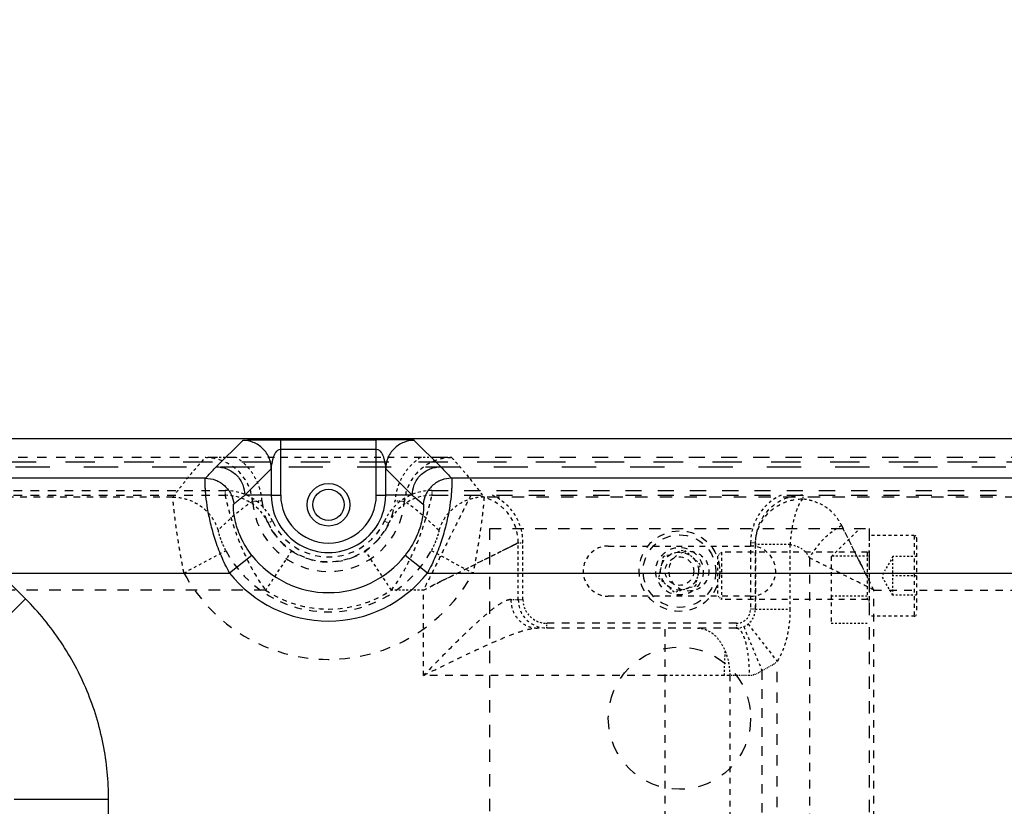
# Model space of a CAD drawing. Header units: millimetres. Extents: x 14186 to 17588, y 1400 to 3805.
# Tile 48 of 256: x 16173 to 16277, y 2741 to 2824. Entities that reach past the tile are written whole.
import ezdxf

# ---------------------------------------------------------------- set-up
doc = ezdxf.new("R2010")
doc.units = ezdxf.units.MM
doc.linetypes.add('HIDDEN', pattern=[0.2, 0.1, -0.1])
for name, color, linetype in [('DEFAULT_2', 8, 'HIDDEN'), ('INTFCLR_174205', 7, 'Continuous'), ('INTFCLR_60493', 7, 'Continuous')]:
    doc.layers.add(name, color=color, linetype=linetype)
doc.layers.add('dim', color=82, linetype='Continuous', lineweight=9)
doc.styles.get("Standard").update_dxf_attribs({"font": 'arial.ttf'})
doc.dimstyles.new('ISO-25', dxfattribs={"dimtxt": 2.5, "dimasz": 2.5, "dimexe": 1.25, "dimexo": 0.625, "dimtad": 1, "dimtxsty": 'Standard', "dimcen": 2.5, "dimadec": 0, "dimazin": 0, "dimtfac": 1, "dimtmove": 0, "dimatfit": 3, "dimfxl": 1, "dimarcsym": 0})

# ---------------------------------------------------------------- blocks, each defined once
blk = doc.blocks.new('*D26')
at = {"layer": 'Defpoints', "color": 0, "transparency": 16777216}
for p in [(16400.84, 3342.85), (16125.84, 2783.2), (16400.84, 2783.2)]:
    blk.add_point(p, dxfattribs=at)
at = {"layer": 'dim', "color": 0, "linetype": 'Continuous', "lineweight": -2, "transparency": 16777216}
for p, q in [((16125.84, 2789.2), (16125.84, 3348.85)), ((16400.84, 2789.2), (16400.84, 3348.85)), ((16149.84, 3342.85), (16376.84, 3342.85))]:
    blk.add_line(p, q, dxfattribs=at)
at = {"layer": 'dim', "color": 0, "transparency": 16777216}
for points in [[(16149.84, 3346.85), (16149.84, 3338.85), (16125.84, 3342.85)], [(16376.84, 3346.85), (16376.84, 3338.85), (16400.84, 3342.85)]]:
    blk.add_solid(points, dxfattribs=at)
at = {"layer": 'dim', "color": 0, "transparency": 16777216, "insert": (16263.34, 3364.17), "char_height": 30, "attachment_point": 5}
blk.add_mtext('275', dxfattribs=at)
blk = doc.blocks.new('*D27')
at = {"layer": 'Defpoints', "color": 0, "transparency": 16777216}
for p in [(17053.85, 3119.69), (16297.82, 2320.67)]:
    blk.add_point(p, dxfattribs=at)
at = {"layer": 'dim', "color": 0, "linetype": 'Continuous', "lineweight": -2, "transparency": 16777216}
for p, q in [((17253.47, 3330.66), (17070.35, 3137.12)), ((16297.82, 2320.67), (17053.85, 3119.69)), ((16281.33, 2303.24), (16264.83, 2285.81))]:
    blk.add_line(p, q, dxfattribs=at)
at = {"layer": 'dim', "color": 0, "transparency": 16777216}
for points in [[(17067.44, 3139.87), (17073.25, 3134.37), (17053.85, 3119.69)], [(16278.42, 2305.99), (16284.24, 2300.49), (16297.82, 2320.67)]]:
    blk.add_solid(points, dxfattribs=at)
at = {"layer": 'dim', "color": 0, "transparency": 16777216, "insert": (17191.29, 3297.17), "char_height": 30, "attachment_point": 5, "rotation": 46.5835}
blk.add_mtext('∅1100', dxfattribs=at)
blk = doc.blocks.new('*D28')
at = {"layer": 'Defpoints', "color": 0, "transparency": 16777216}
for p in [(17217.99, 2998.67), (16133.68, 2441.69)]:
    blk.add_point(p, dxfattribs=at)
at = {"layer": 'dim', "color": 0, "linetype": 'Continuous', "lineweight": -2, "transparency": 16777216}
for p, q in [((17380.14, 3081.96), (17239.34, 3009.63)), ((16133.68, 2441.69), (17217.99, 2998.67)), ((16112.33, 2430.72), (16090.98, 2419.76))]:
    blk.add_line(p, q, dxfattribs=at)
at = {"layer": 'dim', "color": 0, "transparency": 16777216}
for points in [[(17237.52, 3013.19), (17241.17, 3006.08), (17217.99, 2998.67)], [(16110.5, 2434.28), (16114.16, 2427.17), (16133.68, 2441.69)]]:
    blk.add_solid(points, dxfattribs=at)
at = {"layer": 'dim', "color": 0, "transparency": 16777216, "insert": (17310.29, 3070.98), "char_height": 30, "attachment_point": 5, "rotation": 27.1882}
blk.add_mtext('∅1219', dxfattribs=at)

msp = doc.modelspace()

# ---------------------------------------------------------------- linework, layer by layer
at = {"color": 7, "linetype": 'Continuous'}
for p, q in [((16115.25, 2779.68), (16400.838, 2779.68)), ((16196.805, 2779.472), (16194.012, 2776.678)), ((16200.803, 2773.68), (16200.803, 2779.539)), ((16200.803, 2779.539), (16210.873, 2779.539)), ((16210.873, 2773.68), (16210.873, 2779.539)), ((16217.664, 2776.678), (16214.87, 2779.472)), ((16200.803, 2778.54), (16210.873, 2778.54)), ((16197.01, 2773.68), (16199.803, 2776.473)), ((16199.803, 2776.473), (16199.803, 2773.68)), ((16211.872, 2773.68), (16211.872, 2776.473)), ((16211.872, 2776.473), (16214.666, 2773.68)), ((16192.866, 2775.477), (16171.172, 2775.477)), ((16314.611, 2775.477), (16218.809, 2775.477)), ((16199.803, 2773.68), (16197.01, 2773.68)), ((16199.803, 2773.68), (16200.803, 2773.68)), ((16210.873, 2773.68), (16211.872, 2773.68)), ((16214.666, 2773.68), (16211.872, 2773.68)), ((16197.768, 2767.336), (16195.411, 2765.483)), ((16216.264, 2765.483), (16213.907, 2767.336)), ((16173.904, 2762.75), (16171.172, 2765.483)), ((16171.172, 2765.483), (16195.411, 2765.483)), ((16216.264, 2765.483), (16295.838, 2765.483)), ((16166.848, 2755.698), (16173.904, 2762.75)), ((16182.663, 2741.595), (16172.687, 2741.595)), ((16182.663, 2698.765), (16182.663, 2741.595))]:
    msp.add_line(p, q, dxfattribs=at)
for centre, radius in [((16675.838, 2720.18), 609.5), ((16675.838, 2720.18), 550), ((16400.838, 2720.18), 275)]:
    msp.add_circle(centre, radius)
for radius in [2.25, 1.65]:
    msp.add_circle((16205.838, 2772.68), radius, dxfattribs=at)
for radius, start, end in [(6.034, 179.99996, 359.99999), (5.035, 180, 0), (10.265, 218.1713, 321.8287), (13.263, 218.1713, 321.8287)]:
    msp.add_arc((16205.838, 2773.68), radius, start, end, dxfattribs=at)
for points, knots in [([(16196.805, 2779.472), (16196.809, 2779.475), (16196.825, 2779.478), (16196.856, 2779.483), (16196.904, 2779.488), (16196.998, 2779.495), (16197.146, 2779.502), (16197.352, 2779.509), (16197.589, 2779.515), (16197.94, 2779.523), (16198.406, 2779.53), (16198.987, 2779.536), (16199.586, 2779.539), (16200.193, 2779.54), (16200.6, 2779.539), (16200.803, 2779.539)], [0, 0, 0, 0, 0.0037515, 0.011718, 0.0238696, 0.0399501, 0.0822565, 0.1349862, 0.1948634, 0.259574, 0.3982568, 0.5446289, 0.6953049, 0.8476247, 1, 1, 1, 1]), ([(16199.803, 2776.473), (16199.803, 2776.848), (16199.653, 2777.635), (16198.983, 2778.652), (16197.966, 2779.321), (16197.18, 2779.471), (16196.805, 2779.472)], [0, 0, 0, 0, 0.2400826, 0.5000001, 0.7599176, 1, 1, 1, 1]), ([(16214.87, 2779.472), (16214.867, 2779.475), (16214.85, 2779.478), (16214.82, 2779.483), (16214.771, 2779.488), (16214.678, 2779.495), (16214.529, 2779.502), (16214.323, 2779.509), (16214.087, 2779.515), (16213.736, 2779.523), (16213.269, 2779.53), (16212.688, 2779.536), (16212.089, 2779.539), (16211.482, 2779.54), (16211.076, 2779.539), (16210.873, 2779.539)], [0, 0, 0, 0, 0.0037514, 0.0117179, 0.0238695, 0.0399501, 0.0822564, 0.1349862, 0.1948634, 0.259574, 0.3982568, 0.5446289, 0.6953049, 0.8476247, 1, 1, 1, 1]), ([(16214.87, 2779.472), (16214.496, 2779.471), (16213.709, 2779.321), (16212.692, 2778.652), (16212.023, 2777.635), (16211.872, 2776.848), (16211.872, 2776.473)], [0, 0, 0, 0, 0.2400825, 0.5, 0.7599175, 1, 1, 1, 1]), ([(16199.803, 2776.473), (16199.814, 2776.516), (16199.824, 2776.654), (16199.864, 2776.9), (16199.915, 2777.218), (16199.992, 2777.553), (16200.103, 2777.886), (16200.301, 2778.271), (16200.59, 2778.54), (16200.803, 2778.54)], [0, 0, 0, 0, 0.0547684, 0.1700623, 0.3077545, 0.4525901, 0.596631, 0.7371476, 1, 1, 1, 1]), ([(16210.873, 2778.54), (16211.085, 2778.54), (16211.375, 2778.271), (16211.572, 2777.886), (16211.683, 2777.553), (16211.76, 2777.218), (16211.811, 2776.9), (16211.851, 2776.654), (16211.861, 2776.516), (16211.872, 2776.473)], [0, 0, 0, 0, 0.2628525, 0.403369, 0.5474099, 0.6922456, 0.8299378, 0.9452317, 1, 1, 1, 1]), ([(16192.866, 2775.477), (16192.958, 2775.578), (16193.332, 2775.985), (16193.717, 2776.383), (16194.012, 2776.678)], [0, 0, 0, 0, 0.2458948, 1, 1, 1, 1]), ([(16194.012, 2776.678), (16194.386, 2776.678), (16195.173, 2776.527), (16196.19, 2775.858), (16196.859, 2774.841), (16197.009, 2774.054), (16197.01, 2773.68)], [0, 0, 0, 0, 0.2400825, 0.4999999, 0.7599174, 1, 1, 1, 1]), ([(16214.666, 2773.68), (16214.666, 2774.054), (16214.816, 2774.841), (16215.486, 2775.858), (16216.502, 2776.527), (16217.289, 2776.678), (16217.664, 2776.678)], [0, 0, 0, 0, 0.2400825, 0.5, 0.7599175, 1, 1, 1, 1]), ([(16217.664, 2776.678), (16217.763, 2776.579), (16218.152, 2776.185), (16218.531, 2775.782), (16218.809, 2775.477)], [0, 0, 0, 0, 0.2541238, 1, 1, 1, 1]), ([(16195.411, 2765.483), (16195.096, 2766.056), (16194.533, 2767.218), (16193.875, 2768.983), (16193.401, 2770.673), (16193.094, 2772.198), (16192.941, 2773.331), (16192.873, 2774.095), (16192.845, 2774.547), (16192.835, 2774.911), (16192.832, 2775.186), (16192.846, 2775.36), (16192.851, 2775.453), (16192.866, 2775.477)], [0, 0, 0, 0, 0.188095, 0.3708644, 0.5412974, 0.6925206, 0.8181798, 0.8698549, 0.9133901, 0.9484348, 0.9746542, 0.9918509, 1, 1, 1, 1]), ([(16192.866, 2775.477), (16193.224, 2775.477), (16193.969, 2775.341), (16194.943, 2774.74), (16195.62, 2773.826), (16195.819, 2773.105), (16195.852, 2772.755)], [0, 0, 0, 0, 0.2433736, 0.5029374, 0.7608756, 1, 1, 1, 1]), ([(16218.809, 2775.477), (16218.45, 2775.477), (16217.702, 2775.34), (16216.728, 2774.736), (16216.054, 2773.822), (16215.856, 2773.103), (16215.824, 2772.755)], [0, 0, 0, 0, 0.2446057, 0.5046284, 0.7620897, 1, 1, 1, 1]), ([(16218.809, 2775.477), (16218.824, 2775.453), (16218.829, 2775.36), (16218.843, 2775.185), (16218.841, 2774.911), (16218.83, 2774.547), (16218.803, 2774.095), (16218.735, 2773.33), (16218.581, 2772.198), (16218.274, 2770.673), (16217.802, 2768.983), (16217.141, 2767.219), (16216.58, 2766.056), (16216.264, 2765.483)], [0, 0, 0, 0, 0.008146, 0.0253425, 0.0515715, 0.0866104, 0.1301608, 0.1818333, 0.3075047, 0.4587132, 0.6291432, 0.811864, 1, 1, 1, 1]), ([(16195.852, 2772.755), (16195.945, 2772.835), (16196.324, 2773.152), (16196.712, 2773.458), (16197.01, 2773.68)], [0, 0, 0, 0, 0.2480847, 1, 1, 1, 1]), ([(16214.666, 2773.68), (16214.765, 2773.605), (16215.159, 2773.306), (16215.542, 2772.995), (16215.824, 2772.755)], [0, 0, 0, 0, 0.2520341, 1, 1, 1, 1]), ([(16197.768, 2767.336), (16197.303, 2767.928), (16196.726, 2768.866), (16196.22, 2770.154), (16195.985, 2770.99), (16195.873, 2771.608), (16195.829, 2772.021), (16195.814, 2772.263), (16195.81, 2772.455), (16195.814, 2772.602), (16195.827, 2772.694), (16195.839, 2772.745), (16195.852, 2772.755)], [0, 0, 0, 0, 0.384307, 0.5561129, 0.705755, 0.8272579, 0.8765749, 0.9178744, 0.9508649, 0.9754815, 0.9917613, 1, 1, 1, 1]), ([(16215.824, 2772.755), (16215.836, 2772.745), (16215.848, 2772.694), (16215.861, 2772.602), (16215.866, 2772.455), (16215.862, 2772.263), (16215.847, 2772.021), (16215.802, 2771.608), (16215.69, 2770.99), (16215.456, 2770.154), (16214.949, 2768.867), (16214.372, 2767.928), (16213.907, 2767.336)], [0, 0, 0, 0, 0.0082386, 0.0245181, 0.0491342, 0.0821239, 0.1234225, 0.1727384, 0.2942379, 0.443876, 0.6156817, 1, 1, 1, 1]), ([(16182.663, 2741.595), (16182.663, 2743.55), (16182.278, 2747.47), (16180.565, 2753.117), (16177.785, 2758.322), (16175.286, 2761.368), (16173.904, 2762.75)], [0, 0, 0, 0, 0.25, 0.5, 0.75, 1, 1, 1, 1])]:
    msp.add_open_spline(points, degree=3, knots=knots, dxfattribs=at)
at = {"layer": 'DEFAULT_2', "color": 8, "linetype": 'HIDDEN', "ltscale": 10}
for p, q in [((16196.122, 2777.679), (16115.253, 2777.68)), ((16251.536, 2755.221), (16251.536, 2720.982))]:
    msp.add_line(p, q, dxfattribs=at)
at = {"layer": 'DEFAULT_2', "color": 8, "linetype": 'HIDDEN', "ltscale": 7}
for p, q in [((16215.553, 2777.679), (16196.122, 2777.679)), ((16189.446, 2773.478), (16171.172, 2773.478))]:
    msp.add_line(p, q, dxfattribs=at)
at = {"layer": 'DEFAULT_2', "color": 8, "linetype": 'HIDDEN', "ltscale": 17}
for p, q in [((16350.922, 2777.679), (16215.553, 2777.679)), ((16216.746, 2774.18), (16348.338, 2774.18)), ((16216.746, 2773.68), (16348.338, 2773.68))]:
    msp.add_line(p, q, dxfattribs=at)
at = {"layer": 'DEFAULT_2', "color": 8, "linetype": 'HIDDEN', "ltscale": 31}
msp.add_line((16361.011, 2777.18), (16115.254, 2777.18), dxfattribs=at)
at = {"layer": 'DEFAULT_2', "color": 8, "linetype": 'HIDDEN', "ltscale": 36}
msp.add_line((16115.254, 2776.68), (16400.838, 2776.68), dxfattribs=at)
at = {"layer": 'DEFAULT_2', "color": 8, "linetype": 'HIDDEN', "ltscale": 9}
for p, q in [((16125.838, 2774.18), (16194.929, 2774.18)), ((16125.838, 2773.68), (16194.929, 2773.68)), ((16256.539, 2767.079), (16256.539, 2737.979))]:
    msp.add_line(p, q, dxfattribs=at)
at = {"layer": 'DEFAULT_2', "color": 8, "linetype": 'HIDDEN', "ltscale": 0.4}
for p, q in [((16194.929, 2774.18), (16194.929, 2773.68)), ((16216.746, 2774.18), (16216.746, 2773.68)), ((16199.929, 2770.972), (16199.474, 2770.763)), ((16211.747, 2770.972), (16212.201, 2770.763)), ((16225.838, 2768.68), (16226.338, 2768.68)), ((16250.838, 2768.679), (16250.338, 2768.68)), ((16250.838, 2761.68), (16250.338, 2761.68)), ((16228.838, 2759.68), (16228.838, 2760.18)), ((16248.838, 2760.18), (16248.838, 2759.68))]:
    msp.add_line(p, q, dxfattribs=at)
at = {"layer": 'DEFAULT_2', "color": 8, "linetype": 'HIDDEN', "ltscale": 0.3}
msp.add_line((16255.838, 2773.68), (16255.838, 2773.297), dxfattribs=at)
at = {"layer": 'DEFAULT_2', "color": 8, "linetype": 'HIDDEN', "ltscale": 0.7}
for p, q in [((16197.829, 2773.044), (16198.825, 2773.123)), ((16212.851, 2773.123), (16213.847, 2773.044))]:
    msp.add_line(p, q, dxfattribs=at)
at = {"layer": 'DEFAULT_2', "color": 8, "linetype": 'HIDDEN', "ltscale": 13}
for p, q in [((16325.257, 2773.478), (16222.229, 2773.478)), ((16222.838, 2670.18), (16222.838, 2770.18)), ((16262.838, 2770.18), (16262.838, 2670.18))]:
    msp.add_line(p, q, dxfattribs=at)
at = {"layer": 'DEFAULT_2', "color": 8, "linetype": 'HIDDEN', "ltscale": 4}
for p, q in [((16263.338, 2763.68), (16259.938, 2770.479)), ((16215.838, 2763.68), (16225.838, 2768.68)), ((16250.338, 2768.68), (16250.338, 2761.68)), ((16250.838, 2768.68), (16250.838, 2761.673)), ((16250.838, 2761.673), (16250.838, 2768.679)), ((16258.838, 2767.18), (16258.838, 2760.18))]:
    msp.add_line(p, q, dxfattribs=at)
at = {"layer": 'DEFAULT_2', "color": 8, "linetype": 'HIDDEN', "ltscale": 12}
for p, q in [((16222.838, 2770.18), (16262.838, 2770.18)), ((16199.204, 2763.68), (16159.515, 2763.68))]:
    msp.add_line(p, q, dxfattribs=at)
at = {"layer": 'DEFAULT_2', "color": 8, "linetype": 'HIDDEN', "ltscale": 3}
for p, q in [((16258.838, 2767.18), (16261.838, 2770.18)), ((16225.838, 2762.68), (16225.838, 2768.68)), ((16225.838, 2762.68), (16225.838, 2768.68)), ((16226.338, 2762.68), (16226.338, 2768.675)), ((16254.489, 2768.488), (16254.489, 2761.68)), ((16190.604, 2765.483), (16195.004, 2767.851)), ((16201.968, 2767.847), (16199.204, 2763.68)), ((16212.471, 2763.68), (16209.707, 2767.847)), ((16216.671, 2767.851), (16221.072, 2765.483)), ((16250.067, 2760.102), (16253.14, 2756.158)), ((16249.609, 2759.834), (16251.536, 2755.221)), ((16248.136, 2754.68), (16241.338, 2754.68))]:
    msp.add_line(p, q, dxfattribs=at)
at = {"layer": 'DEFAULT_2', "color": 8, "linetype": 'HIDDEN', "ltscale": 6}
for p, q in [((16235.338, 2768.33), (16250.338, 2768.33)), ((16250.338, 2763.03), (16235.338, 2763.03)), ((16248.136, 2754.68), (16248.136, 2737.979))]:
    msp.add_line(p, q, dxfattribs=at)
at = {"layer": 'DEFAULT_2', "color": 8, "linetype": 'HIDDEN', "ltscale": 2}
for p, q in [((16254.489, 2768.488), (16250.838, 2768.488)), ((16258.938, 2767.28), (16262.838, 2767.28)), ((16215.838, 2763.68), (16212.471, 2763.68)), ((16258.838, 2763.08), (16262.838, 2763.08)), ((16258.838, 2760.18), (16262.838, 2760.18))]:
    msp.add_line(p, q, dxfattribs=at)
at = {"layer": 'DEFAULT_2', "color": 8, "linetype": 'HIDDEN', "ltscale": 5}
msp.add_line((16215.838, 2754.68), (16215.838, 2763.68), dxfattribs=at)
at = {"layer": 'DEFAULT_2', "color": 8, "linetype": 'HIDDEN', "ltscale": 8}
for p, q in [((16263.338, 2737.979), (16263.337, 2763.68)), ((16263.337, 2763.68), (16283.838, 2763.68)), ((16248.838, 2760.18), (16228.838, 2760.18)), ((16248.838, 2759.68), (16227.838, 2759.68)), ((16241.338, 2737.979), (16241.338, 2759.68)), ((16241.338, 2754.68), (16215.838, 2754.68))]:
    msp.add_line(p, q, dxfattribs=at)
at = {"layer": 'DEFAULT_2', "color": 8, "linetype": 'HIDDEN', "ltscale": 0.9}
msp.add_line((16225.068, 2762.68), (16226.338, 2762.68), dxfattribs=at)
at = {"layer": 'DEFAULT_2', "color": 8, "linetype": 'HIDDEN', "ltscale": 11}
msp.add_line((16253.14, 2720.982), (16253.14, 2756.158), dxfattribs=at)
at = {"layer": 'DEFAULT_2', "color": 8, "linetype": 'HIDDEN'}
msp.add_line((16250.19, 2754.68), (16248.136, 2754.68), dxfattribs=at)
at = {"layer": 'DEFAULT_2', "color": 8, "linetype": 'HIDDEN', "ltscale": 4}
for points in [[(16263.337, 2763.68), (16262.908, 2764.531), (16262.49, 2765.369), (16262.083, 2766.19), (16261.686, 2766.986), (16261.301, 2767.753), (16260.932, 2768.491), (16260.584, 2769.194), (16260.252, 2769.858), (16259.938, 2770.479)], [(16215.838, 2763.68), (16216.772, 2764.153), (16217.689, 2764.61), (16218.582, 2765.052), (16219.442, 2765.481), (16220.265, 2765.894), (16221.047, 2766.284), (16221.781, 2766.65), (16222.463, 2766.993), (16223.092, 2767.307), (16223.664, 2767.592), (16224.175, 2767.848), (16224.619, 2768.07), (16224.994, 2768.258), (16225.301, 2768.411), (16225.538, 2768.53), (16225.706, 2768.614), (16225.805, 2768.664), (16225.838, 2768.68)]]:
    msp.add_lwpolyline(points, dxfattribs=at)
at = {"layer": 'DEFAULT_2', "color": 8, "linetype": 'HIDDEN', "ltscale": 5}
msp.add_circle((16243.838, 2765.68), 2.1, dxfattribs=at)
at = {"layer": 'DEFAULT_2', "color": 8, "linetype": 'HIDDEN', "ltscale": 14}
msp.add_circle((16242.838, 2750.18), 7.5, dxfattribs=at)
at = {"layer": 'DEFAULT_2', "color": 8, "linetype": 'HIDDEN', "ltscale": 3}
for centre, radius, start, end in [((16194.929, 2768.68), 5.5, 24.62432, 89.99998), ((16194.929, 2768.68), 5, 24.62432, 90), ((16216.746, 2768.68), 5.5, 90.00002, 155.37568), ((16216.746, 2768.68), 5, 90, 155.37568), ((16220.838, 2768.68), 5.5, 359.95283, 65.379), ((16255.838, 2768.68), 5.5, 114.61998, 179.99998), ((16228.838, 2762.68), 3, 180, 269.99996)]:
    msp.add_arc(centre, radius, start, end, dxfattribs=at)
at = {"layer": 'DEFAULT_2', "color": 8, "linetype": 'HIDDEN', "ltscale": 4}
for centre, radius, start, end in [((16220.838, 2768.68), 5, 0, 90), ((16255.838, 2768.68), 5, 90, 180.00397), ((16235.338, 2765.68), 2.65, 90, 270), ((16250.338, 2765.68), 2.65, 270, 90)]:
    msp.add_arc(centre, radius, start, end, dxfattribs=at)
at = {"layer": 'DEFAULT_2', "color": 8, "linetype": 'HIDDEN', "ltscale": 9}
msp.add_arc((16205.838, 2773.68), 8.034, 184.52626, 355.47015, dxfattribs=at)
at = {"layer": 'DEFAULT_2', "color": 8, "linetype": 'HIDDEN', "ltscale": 8}
for radius, start, end in [(7.035, 184.5417, 355.4583), (12.302, 208.28261, 331.71739)]:
    msp.add_arc((16205.838, 2773.68), radius, start, end, dxfattribs=at)
at = {"layer": 'DEFAULT_2', "color": 8, "linetype": 'HIDDEN', "ltscale": 6}
for radius, start in [(7, 204.62431), (6.5, 204.62432)]:
    msp.add_arc((16205.838, 2773.68), radius, start, 335.37568, dxfattribs=at)
at = {"layer": 'DEFAULT_2', "color": 8, "linetype": 'HIDDEN', "ltscale": 11}
msp.add_arc((16205.838, 2773.68), 17.299, 208.28261, 331.71739, dxfattribs=at)
at = {"layer": 'DEFAULT_2', "color": 8, "linetype": 'HIDDEN', "ltscale": 5}
msp.add_arc((16205.838, 2773.68), 12, 236.44244, 303.55771, dxfattribs=at)
at = {"layer": 'DEFAULT_2', "color": 8, "linetype": 'HIDDEN', "ltscale": 2}
for centre, radius, start, end in [((16228.838, 2762.68), 2.5, 180, 270), ((16248.838, 2761.68), 2, 270, 360), ((16248.838, 2761.68), 1.5, 270, 360)]:
    msp.add_arc(centre, radius, start, end, dxfattribs=at)
at = {"layer": 'DEFAULT_2', "color": 8, "linetype": 'HIDDEN'}
msp.add_arc((16248.838, 2761.68), 7, 292.6707, 307.92038, dxfattribs=at)
at = {"layer": 'DEFAULT_2', "color": 8, "linetype": 'HIDDEN', "ltscale": 2}
for points, knots in [([(16196.122, 2777.679), (16195.837, 2777.679), (16194.745, 2777.674), (16193.653, 2777.658), (16192.846, 2777.645)], [0, 0, 0, 0, 0.2607036, 1, 1, 1, 1]), ([(16218.829, 2777.645), (16218.567, 2777.649), (16217.475, 2777.666), (16216.383, 2777.679), (16215.553, 2777.679)], [0, 0, 0, 0, 0.2406363, 1, 1, 1, 1]), ([(16194.208, 2769.992), (16194.203, 2769.987), (16194.202, 2769.966), (16194.204, 2769.93), (16194.213, 2769.872), (16194.235, 2769.76), (16194.283, 2769.577), (16194.365, 2769.313), (16194.478, 2768.994), (16194.679, 2768.494), (16194.865, 2768.11), (16195.004, 2767.851)], [0, 0, 0, 0, 0.0081971, 0.0247636, 0.0498656, 0.0833215, 0.1743024, 0.2956565, 0.4446264, 0.6158151, 1, 1, 1, 1]), ([(16217.467, 2769.99), (16217.478, 2769.979), (16217.467, 2769.919), (16217.455, 2769.818), (16217.408, 2769.639), (16217.338, 2769.398), (16217.232, 2769.085), (16217.024, 2768.554), (16216.825, 2768.137), (16216.671, 2767.851)], [0, 0, 0, 0, 0.0193978, 0.0666128, 0.1442826, 0.2542683, 0.3978595, 0.5749265, 1, 1, 1, 1]), ([(16254.489, 2768.488), (16254.913, 2768.42), (16255.555, 2768.234), (16256.205, 2767.648), (16256.439, 2767.279), (16256.539, 2767.079)], [0, 0, 0, 0, 0.4988114, 0.7408113, 1, 1, 1, 1]), ([(16250.838, 2761.673), (16250.838, 2761.675), (16250.846, 2761.674), (16250.856, 2761.676), (16250.878, 2761.676), (16250.921, 2761.677), (16250.996, 2761.678), (16251.109, 2761.679), (16251.253, 2761.68), (16251.428, 2761.68), (16251.631, 2761.68), (16251.957, 2761.679), (16252.424, 2761.677), (16253.049, 2761.677), (16253.747, 2761.678), (16254.236, 2761.679), (16254.489, 2761.68)], [0, 0, 0, 0, 0.0011604, 0.0045521, 0.0101803, 0.0180356, 0.0403822, 0.0714837, 0.1111165, 0.1590055, 0.2148691, 0.278331, 0.4262464, 0.5989307, 0.7920269, 1, 1, 1, 1]), ([(16244.737, 2759.68), (16245.033, 2759.68), (16245.652, 2759.557), (16246.482, 2759.037), (16247.182, 2758.234), (16247.523, 2757.575), (16247.666, 2757.218)], [0, 0, 0, 0, 0.2196431, 0.454689, 0.7143739, 1, 1, 1, 1]), ([(16247.583, 2754.68), (16247.586, 2755.132), (16247.6, 2755.792), (16247.628, 2756.638), (16247.659, 2757.031), (16247.666, 2757.218)], [0, 0, 0, 0, 0.53456, 0.7792361, 1, 1, 1, 1]), ([(16247.666, 2757.218), (16247.744, 2757.023), (16248.022, 2756.205), (16248.136, 2755.334), (16248.136, 2754.68)], [0, 0, 0, 0, 0.2423974, 1, 1, 1, 1])]:
    msp.add_open_spline(points, degree=3, knots=knots, dxfattribs=at)
at = {"layer": 'DEFAULT_2', "color": 8, "linetype": 'HIDDEN', "ltscale": 3}
for points, knots in [([(16198.825, 2773.123), (16198.788, 2773.577), (16198.617, 2774.484), (16198.039, 2775.737), (16197.215, 2776.843), (16196.504, 2777.429), (16196.122, 2777.679)], [0, 0, 0, 0, 0.2500157, 0.5000123, 0.7500092, 1, 1, 1, 1]), ([(16215.553, 2777.679), (16215.172, 2777.429), (16214.46, 2776.843), (16213.636, 2775.737), (16213.059, 2774.484), (16212.888, 2773.577), (16212.851, 2773.123)], [0, 0, 0, 0, 0.2499908, 0.4999877, 0.7499843, 1, 1, 1, 1]), ([(16189.446, 2773.478), (16189.702, 2773.828), (16190.357, 2774.714), (16191.485, 2776.108), (16192.376, 2777.137), (16192.846, 2777.645)], [0, 0, 0, 0, 0.2415365, 0.6140988, 1, 1, 1, 1]), ([(16218.829, 2777.645), (16219.145, 2777.304), (16219.899, 2776.448), (16221.047, 2775.07), (16221.844, 2774.005), (16222.229, 2773.478)], [0, 0, 0, 0, 0.2590059, 0.6358981, 1, 1, 1, 1]), ([(16189.446, 2773.478), (16189.971, 2773.478), (16191.047, 2773.305), (16192.49, 2772.551), (16193.598, 2771.401), (16194.059, 2770.462), (16194.209, 2769.989)], [0, 0, 0, 0, 0.2507194, 0.5095928, 0.7633007, 1, 1, 1, 1]), ([(16197.829, 2773.045), (16197.499, 2772.821), (16196.219, 2771.893), (16195.042, 2770.829), (16194.207, 2769.993)], [0, 0, 0, 0, 0.2520223, 1, 1, 1, 1]), ([(16217.468, 2769.993), (16217.191, 2770.271), (16216.056, 2771.37), (16214.829, 2772.378), (16213.847, 2773.045)], [0, 0, 0, 0, 0.2483372, 1, 1, 1, 1]), ([(16222.23, 2773.478), (16221.701, 2773.478), (16220.622, 2773.304), (16219.179, 2772.546), (16218.075, 2771.396), (16217.617, 2770.461), (16217.468, 2769.991)], [0, 0, 0, 0, 0.2521327, 0.511477, 0.7646423, 1, 1, 1, 1]), ([(16255.838, 2773.297), (16255.755, 2773.219), (16255.592, 2773.011), (16255.274, 2772.427), (16254.937, 2771.423), (16254.645, 2770.026), (16254.527, 2769.008), (16254.489, 2768.488)], [0, 0, 0, 0, 0.0671292, 0.1552073, 0.3936687, 0.6908511, 1, 1, 1, 1]), ([(16259.938, 2770.479), (16259.748, 2770.861), (16259.303, 2771.577), (16258.367, 2772.44), (16257.185, 2773.023), (16256.306, 2773.222), (16255.838, 2773.297)], [0, 0, 0, 0, 0.2468739, 0.4822344, 0.7260979, 1, 1, 1, 1]), ([(16259.938, 2770.479), (16259.226, 2770.095), (16257.926, 2769.091), (16256.922, 2767.792), (16256.539, 2767.079)], [0, 0, 0, 0, 0.4999935, 1, 1, 1, 1]), ([(16225.068, 2762.68), (16225.068, 2762.306), (16225.203, 2761.529), (16225.811, 2760.514), (16226.752, 2759.834), (16227.491, 2759.68), (16227.838, 2759.68)], [0, 0, 0, 0, 0.248966, 0.5130546, 0.7688914, 1, 1, 1, 1]), ([(16254.489, 2761.68), (16254.486, 2761.201), (16254.435, 2760.242), (16254.22, 2758.818), (16253.811, 2757.434), (16253.384, 2756.571), (16253.14, 2756.158)], [0, 0, 0, 0, 0.2500306, 0.5001208, 0.7499034, 1, 1, 1, 1]), ([(16248.837, 2759.68), (16249.051, 2759.68), (16249.37, 2759.334), (16249.612, 2758.803), (16249.903, 2757.897), (16250.125, 2756.508), (16250.186, 2755.319), (16250.186, 2754.68)], [0, 0, 0, 0, 0.1193241, 0.2155702, 0.3373088, 0.6437038, 1, 1, 1, 1])]:
    msp.add_open_spline(points, degree=3, knots=knots, dxfattribs=at)
at = {"layer": 'DEFAULT_2', "color": 8, "linetype": 'HIDDEN', "ltscale": 4}
for points, knots in [([(16197.828, 2773.046), (16197.779, 2773.661), (16197.447, 2774.886), (16196.316, 2776.406), (16194.711, 2777.412), (16193.463, 2777.645), (16192.846, 2777.645)], [0, 0, 0, 0, 0.2500212, 0.5000125, 0.7499993, 1, 1, 1, 1]), ([(16218.829, 2777.645), (16218.212, 2777.645), (16216.964, 2777.412), (16215.359, 2776.406), (16214.228, 2774.886), (16213.896, 2773.661), (16213.847, 2773.045)], [0, 0, 0, 0, 0.2500048, 0.4999884, 0.7499819, 1, 1, 1, 1]), ([(16194.929, 2773.68), (16194.934, 2773.68), (16194.931, 2773.663), (16194.938, 2773.648), (16194.945, 2773.611), (16194.96, 2773.551), (16194.981, 2773.457), (16195.009, 2773.339), (16195.043, 2773.194), (16195.085, 2773.024), (16195.154, 2772.748), (16195.259, 2772.346), (16195.41, 2771.798), (16195.594, 2771.169), (16195.816, 2770.467), (16196.077, 2769.704), (16196.494, 2768.59), (16197.122, 2767.128), (16198.044, 2765.366), (16198.791, 2764.229), (16199.204, 2763.68)], [0, 0, 0, 0, 0.0012728, 0.0028463, 0.0050427, 0.0112973, 0.0200235, 0.0312078, 0.0448226, 0.0608207, 0.0791538, 0.122627, 0.1747351, 0.2348616, 0.3023059, 0.3762566, 0.4558637, 0.6281603, 0.8117688, 1, 1, 1, 1]), ([(16212.471, 2763.68), (16212.885, 2764.228), (16213.632, 2765.366), (16214.554, 2767.127), (16215.181, 2768.589), (16215.597, 2769.704), (16215.859, 2770.467), (16216.081, 2771.169), (16216.266, 2771.798), (16216.417, 2772.346), (16216.522, 2772.748), (16216.59, 2773.024), (16216.632, 2773.194), (16216.667, 2773.339), (16216.695, 2773.458), (16216.717, 2773.551), (16216.73, 2773.611), (16216.74, 2773.648), (16216.74, 2773.664), (16216.75, 2773.677), (16216.746, 2773.68)], [0, 0, 0, 0, 0.1882561, 0.3718385, 0.5440925, 0.6237077, 0.6976825, 0.7651572, 0.8253006, 0.877403, 0.9208669, 0.9391939, 0.9551871, 0.9688006, 0.9799886, 0.9887189, 0.9949749, 0.99717, 0.9987406, 1, 1, 1, 1]), ([(16220.838, 2773.68), (16220.843, 2773.68), (16220.818, 2773.65), (16220.813, 2773.621), (16220.771, 2773.548), (16220.727, 2773.457), (16220.666, 2773.336), (16220.562, 2773.128), (16220.401, 2772.806), (16220.175, 2772.355), (16219.907, 2771.819), (16219.602, 2771.209), (16219.263, 2770.532), (16218.895, 2769.796), (16218.359, 2768.723), (16217.645, 2767.297), (16216.755, 2765.515), (16216.15, 2764.296), (16215.838, 2763.68)], [0, 0, 0, 0, 0.0013236, 0.0053758, 0.0121161, 0.021502, 0.0334876, 0.0480038, 0.0843066, 0.1297562, 0.1835777, 0.2449211, 0.3129305, 0.3867459, 0.4655255, 0.6347687, 0.814794, 1, 1, 1, 1]), ([(16190.604, 2765.483), (16190.503, 2765.985), (16190.314, 2766.974), (16190.065, 2768.418), (16189.858, 2769.76), (16189.695, 2770.949), (16189.589, 2771.824), (16189.524, 2772.413), (16189.489, 2772.761), (16189.465, 2773.041), (16189.447, 2773.252), (16189.444, 2773.389), (16189.44, 2773.458), (16189.446, 2773.478)], [0, 0, 0, 0, 0.1900119, 0.3734945, 0.5435368, 0.6939653, 0.8189926, 0.8704548, 0.9138531, 0.9488014, 0.9749386, 0.9920406, 1, 1, 1, 1]), ([(16222.23, 2773.478), (16222.235, 2773.458), (16222.231, 2773.389), (16222.228, 2773.252), (16222.211, 2773.041), (16222.186, 2772.761), (16222.151, 2772.413), (16222.087, 2771.824), (16221.98, 2770.949), (16221.817, 2769.76), (16221.61, 2768.418), (16221.362, 2766.974), (16221.173, 2765.985), (16221.072, 2765.483)], [0, 0, 0, 0, 0.0079585, 0.0250601, 0.0511997, 0.0861528, 0.1295542, 0.1810156, 0.30604, 0.4564685, 0.6264997, 0.8099804, 1, 1, 1, 1]), ([(16250.838, 2768.488), (16250.838, 2769.115), (16251.102, 2770.389), (16252.222, 2771.987), (16253.883, 2773.05), (16255.188, 2773.297), (16255.838, 2773.297)], [0, 0, 0, 0, 0.2454984, 0.4936257, 0.7454809, 1, 1, 1, 1]), ([(16263.337, 2763.68), (16262.73, 2763.989), (16261.526, 2764.587), (16259.764, 2765.466), (16258.107, 2766.294), (16257.041, 2766.821), (16256.539, 2767.079)], [0, 0, 0, 0, 0.2689524, 0.5306606, 0.7770748, 1, 1, 1, 1])]:
    msp.add_open_spline(points, degree=3, knots=knots, dxfattribs=at)
at = {"layer": 'DEFAULT_2', "color": 8, "linetype": 'HIDDEN', "ltscale": 5}
for points, knots in [([(16225.068, 2762.68), (16224.938, 2762.68), (16224.645, 2762.613), (16224.005, 2762.311), (16223.129, 2761.69), (16222.023, 2760.762), (16220.842, 2759.676), (16219.618, 2758.494), (16217.94, 2756.824), (16216.682, 2755.541), (16215.838, 2754.68)], [0, 0, 0, 0, 0.0318734, 0.0716873, 0.1720003, 0.2917769, 0.4234969, 0.5625902, 0.7062216, 1, 1, 1, 1]), ([(16215.838, 2754.68), (16216.95, 2755.225), (16219.138, 2756.298), (16221.853, 2757.587), (16223.948, 2758.512), (16225.389, 2759.089), (16226.663, 2759.512), (16227.477, 2759.68), (16227.838, 2759.68)], [0, 0, 0, 0, 0.2847913, 0.5605202, 0.690799, 0.8113758, 0.9171642, 1, 1, 1, 1])]:
    msp.add_open_spline(points, degree=3, knots=knots, dxfattribs=at)
at = {"layer": 'DEFAULT_2', "color": 8, "linetype": 'HIDDEN'}
msp.add_open_spline([(16251.536, 2755.221), (16251.345, 2755.062), (16250.927, 2754.79), (16250.433, 2754.68), (16250.19, 2754.68)], degree=3, knots=[0, 0, 0, 0, 0.5051585, 1, 1, 1, 1], dxfattribs=at)
at = {"layer": 'INTFCLR_174205', "color": 8, "linetype": 'HIDDEN', "ltscale": 2}
for p, q in [((16241.127, 2767.231), (16243.326, 2767.937)), ((16245.037, 2766.386), (16243.326, 2767.937)), ((16241.127, 2767.231), (16240.639, 2764.974)), ((16244.549, 2764.129), (16245.037, 2766.386)), ((16240.639, 2764.974), (16242.35, 2763.423)), ((16244.549, 2764.129), (16242.35, 2763.423))]:
    msp.add_line(p, q, dxfattribs=at)
at = {"layer": 'INTFCLR_174205', "color": 8, "linetype": 'HIDDEN', "ltscale": 8}
msp.add_circle((16242.838, 2765.68), 4.25, dxfattribs=at)
at = {"layer": 'INTFCLR_174205', "color": 8, "linetype": 'HIDDEN', "ltscale": 9}
msp.add_circle((16242.838, 2765.68), 3.825, dxfattribs=at)
at = {"layer": 'INTFCLR_174205', "color": 8, "linetype": 'HIDDEN', "ltscale": 6}
msp.add_circle((16242.838, 2765.68), 2.5, dxfattribs=at)
at = {"layer": 'INTFCLR_174205', "color": 8, "linetype": 'HIDDEN', "ltscale": 5}
for radius in [2, 1.5]:
    msp.add_circle((16242.838, 2765.68), radius, dxfattribs=at)
at = {"layer": 'INTFCLR_60493', "color": 8, "linetype": 'HIDDEN', "ltscale": 4}
for p, q in [((16262.838, 2769.43), (16262.838, 2760.93)), ((16267.588, 2769.43), (16267.588, 2760.93)), ((16267.838, 2769.18), (16267.838, 2761.18))]:
    msp.add_line(p, q, dxfattribs=at)
at = {"layer": 'INTFCLR_60493', "color": 8, "linetype": 'HIDDEN', "ltscale": 3}
for p, q in [((16267.588, 2769.43), (16262.838, 2769.43)), ((16247.283, 2767.68), (16247.283, 2762.68)), ((16262.638, 2767.68), (16262.638, 2762.68)), ((16246.838, 2767.235), (16246.838, 2763.125)), ((16267.588, 2760.93), (16262.838, 2760.93))]:
    msp.add_line(p, q, dxfattribs=at)
at = {"layer": 'INTFCLR_60493', "color": 8, "linetype": 'HIDDEN', "ltscale": 0.4}
for p, q in [((16247.283, 2767.68), (16246.838, 2767.235)), ((16247.283, 2762.68), (16246.838, 2763.125))]:
    msp.add_line(p, q, dxfattribs=at)
at = {"layer": 'INTFCLR_60493', "color": 8, "linetype": 'HIDDEN', "ltscale": 6}
for p, q in [((16262.638, 2767.68), (16247.283, 2767.68)), ((16262.638, 2762.68), (16247.283, 2762.68))]:
    msp.add_line(p, q, dxfattribs=at)
at = {"layer": 'INTFCLR_60493', "color": 8, "linetype": 'HIDDEN', "ltscale": 2}
for p, q in [((16265.338, 2767.222), (16264.159, 2765.18)), ((16265.338, 2763.138), (16265.338, 2767.222)), ((16267.838, 2767.222), (16265.338, 2767.222)), ((16265.338, 2763.138), (16264.159, 2765.18)), ((16267.838, 2765.18), (16265.338, 2765.18)), ((16267.838, 2763.138), (16265.338, 2763.138))]:
    msp.add_line(p, q, dxfattribs=at)
at = {"layer": 'INTFCLR_60493', "color": 8, "linetype": 'HIDDEN', "ltscale": 0.3}
for centre, start, end in [((16267.588, 2769.18), 0, 90), ((16267.588, 2761.18), 270, 0)]:
    msp.add_arc(centre, 0.25, start, end, dxfattribs=at)
at = {"layer": 'INTFCLR_60493', "color": 8, "linetype": 'HIDDEN', "ltscale": 0.2}
for centre, start, end in [((16262.638, 2767.88), 270, 360), ((16262.638, 2762.48), 0, 90)]:
    msp.add_arc(centre, 0.2, start, end, dxfattribs=at)

# ---------------------------------------------------------------- dimensions: what is measured, and where the dimension line sits
at = {"layer": 'dim'}
dim = msp.add_linear_dim(base=(16400.838, 3342.853), p1=(16125.838, 2783.199), p2=(16400.838, 2783.199), dimstyle='ISO-25', override={"dimtxt": 30, "dimasz": 24, "dimexe": 5.997, "dimexo": 5.997, "dimgap": 5.997, "dimdsep": 46, "dimarcsym": 1}, dxfattribs=at)
dim.commit()
dim.dimension.update_dxf_attribs({"geometry": '*D26', "text_midpoint": (16263.338, 3364.167)})
dim = msp.add_diameter_dim_2p(p1=(16297.825, 2320.672), p2=(17053.851, 3119.687), dimstyle='ISO-25', override={"dimtxt": 30, "dimasz": 24, "dimexe": 5.997, "dimexo": 5.997, "dimgap": 5.997, "dimdsep": 46, "dimarcsym": 1}, dxfattribs=at)
dim.commit()
dim.dimension.update_dxf_attribs({"geometry": '*D27', "text_midpoint": (17207.379, 3281.945), "dimtype": 131})
dim = msp.add_diameter_dim_2p(p1=(16133.681, 2441.691), p2=(17217.995, 2998.669), dimstyle='ISO-25', override={"dimtxt": 30, "dimasz": 24, "dimexe": 5.997, "dimexo": 5.997, "dimgap": 5.997, "dimdsep": 46, "dimarcsym": 1}, dxfattribs=at)
dim.commit()
dim.dimension.update_dxf_attribs({"geometry": '*D28', "text_midpoint": (17310.293, 3070.985)})

doc.saveas('drawing.dxf')
